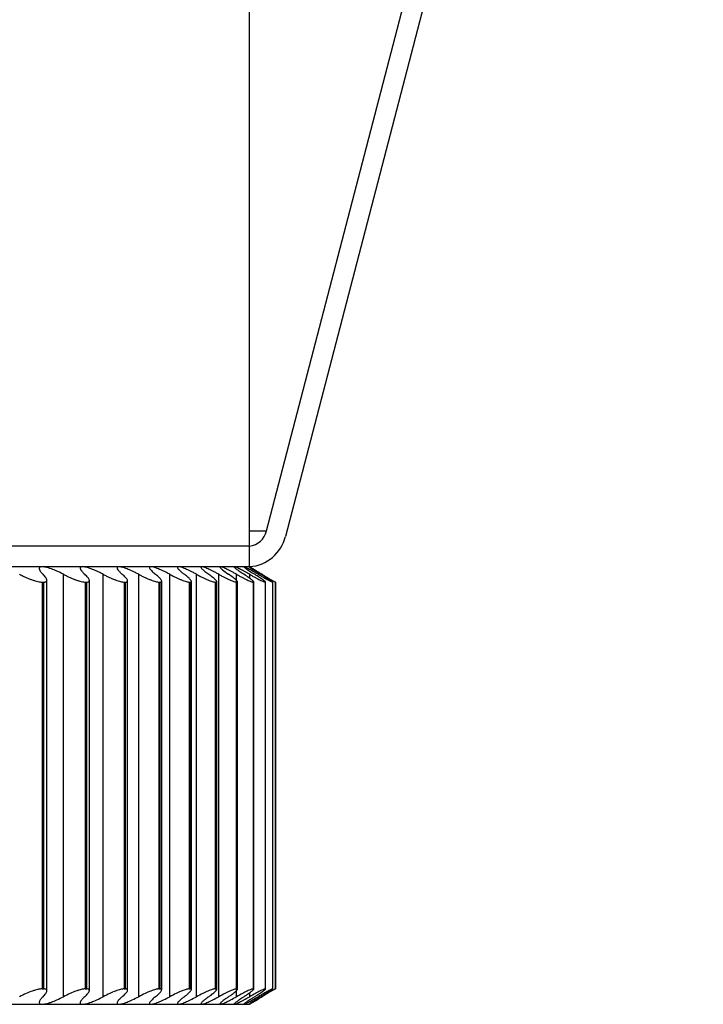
# Paper-space layout '_Izquierda' of a CAD drawing. Header units: millimetres. Extents: x -40 to 44.3, y -10.9 to 46.3.
# Tile 6 of 7: x 31 to 44.3, y -8.9 to 10.2. Entities that reach past the tile are written whole.
import ezdxf

# ---------------------------------------------------------------- set-up
doc = ezdxf.new("R2010")
doc.units = ezdxf.units.MM

psp = doc.layouts.new('_Izquierda')

# ---------------------------------------------------------------- linework, layer by layer
at = {"color": 7, "linetype": 'Continuous', "lineweight": 25}
for p, q in [((35.5, -0.4), (35.5, 45.5)), ((35.829, 0.294), (43.923, 31.388)), ((44.314, 31.373), (36.196, 0.189)), ((35.5, 0.294), (35.829, 0.294)), ((35.5, 0), (-2.641, 0)), ((35.5, -0.4), (-2.537, -0.4)), ((31.886, -8.752), (31.886, -0.548)), ((32.657, -8.752), (32.657, -0.548)), ((33.347, -8.752), (33.347, -0.548)), ((33.952, -8.752), (33.952, -0.548)), ((34.471, -8.752), (34.471, -0.548)), ((34.903, -8.752), (34.903, -0.548)), ((35.247, -0.685), (35.247, -0.548)), ((35.58, -0.448), (35.5, -0.4)), ((35.502, -0.625), (35.502, -0.548)), ((31.468, -0.7), (31.5, -0.7)), ((31.468, -0.7), (31.468, -8.6)), ((31.5, -8.6), (31.5, -0.7)), ((31.563, -8.638), (31.563, -0.662)), ((32.307, -0.7), (32.336, -0.7)), ((32.307, -0.7), (32.307, -8.6)), ((32.336, -8.6), (32.336, -0.7)), ((32.387, -8.632), (32.387, -0.668)), ((33.064, -0.7), (33.09, -0.7)), ((33.064, -0.7), (33.064, -8.6)), ((33.09, -8.6), (33.09, -0.7)), ((33.131, -8.626), (33.131, -0.674)), ((33.738, -0.7), (33.761, -0.7)), ((33.738, -0.7), (33.738, -8.6)), ((33.761, -8.6), (33.761, -0.7)), ((33.792, -8.62), (33.792, -0.68)), ((34.326, -0.7), (34.346, -0.7)), ((34.326, -0.7), (34.326, -8.6)), ((34.346, -8.6), (34.346, -0.7)), ((34.369, -8.615), (34.369, -0.685)), ((34.828, -0.7), (34.845, -0.7)), ((34.828, -0.7), (34.828, -8.6)), ((34.845, -8.6), (34.845, -0.7)), ((34.861, -8.611), (34.861, -0.69)), ((35.242, -0.7), (35.255, -0.7)), ((35.242, -0.7), (35.242, -8.6)), ((35.255, -8.6), (35.255, -0.7)), ((35.266, -8.608), (35.266, -0.692)), ((35.567, -0.7), (35.577, -0.7)), ((35.567, -0.7), (35.567, -8.6)), ((35.577, -8.6), (35.577, -0.7)), ((35.583, -8.606), (35.583, -0.694)), ((35.802, -0.7), (35.808, -0.7)), ((35.802, -0.7), (35.802, -8.6)), ((35.808, -8.6), (35.808, -0.7)), ((35.811, -8.604), (35.811, -0.696)), ((35.946, -0.7), (35.95, -0.7)), ((35.946, -0.7), (35.946, -8.6)), ((35.95, -8.602), (35.95, -0.698)), ((35.95, -8.6), (35.95, -0.7)), ((36, -0.7), (35.987, -0.692)), ((36.006, -0.703), (36, -0.7)), ((36, -0.7), (36, -0.7)), ((36, -0.7), (36, -8.6)), ((36, -8.6), (36, -0.7)), ((31.468, -8.6), (31.5, -8.6)), ((32.307, -8.6), (32.336, -8.6)), ((33.064, -8.6), (33.09, -8.6)), ((33.738, -8.6), (33.761, -8.6)), ((34.326, -8.6), (34.346, -8.6)), ((34.828, -8.6), (34.845, -8.6)), ((35.242, -8.6), (35.255, -8.6)), ((35.567, -8.6), (35.577, -8.6)), ((35.802, -8.6), (35.808, -8.6)), ((35.946, -8.6), (35.95, -8.6)), ((35.986, -8.608), (36, -8.6)), ((36, -8.6), (36.006, -8.597)), ((36, -8.6), (36, -8.6)), ((35.247, -8.752), (35.247, -8.615)), ((35.5, -8.9), (35.671, -8.797)), ((35.502, -8.752), (35.502, -8.675)), ((-35.5, -8.9), (35.5, -8.9))]:
    psp.add_line(p, q, dxfattribs=at)
for centre, radius, start, end in [((35.453, 0.385), 0.386, 276.9302, 346.398), ((35.447, 0.37), 0.771, 274.1845, 346.4347)]:
    psp.add_arc(centre, radius, start, end, dxfattribs=at)
for points, knots in [([(31.033, -0.548), (31.055, -0.559), (31.097, -0.581), (31.16, -0.61), (31.22, -0.635), (31.279, -0.657), (31.334, -0.676), (31.386, -0.689), (31.432, -0.698), (31.456, -0.699), (31.468, -0.7)], [0, 0, 0, 0, 0.129351, 0.254419, 0.37715, 0.499597, 0.624418, 0.748826, 0.875523, 1, 1, 1, 1]), ([(31.47, -0.4), (31.461, -0.4), (31.444, -0.401), (31.426, -0.408), (31.415, -0.419), (31.411, -0.439), (31.421, -0.472), (31.45, -0.507), (31.465, -0.525)], [0, 0, 0, 0, 0.121443, 0.244823, 0.370757, 0.499823, 0.736949, 1, 1, 1, 1]), ([(31.886, -0.548), (31.864, -0.537), (31.821, -0.515), (31.759, -0.487), (31.702, -0.462), (31.628, -0.434), (31.541, -0.406), (31.493, -0.402), (31.47, -0.4)], [0, 0, 0, 0, 0.136966, 0.265945, 0.387159, 0.500876, 0.756571, 1, 1, 1, 1]), ([(31.5, -0.7), (31.507, -0.7), (31.521, -0.699), (31.538, -0.695), (31.552, -0.688), (31.562, -0.676), (31.564, -0.652), (31.547, -0.611), (31.508, -0.57), (31.488, -0.548)], [0, 0, 0, 0, 0.0828538, 0.1659275, 0.2501447, 0.3742506, 0.4996374, 0.7451091, 1, 1, 1, 1]), ([(31.886, -0.548), (31.907, -0.559), (31.949, -0.581), (32.011, -0.61), (32.07, -0.635), (32.127, -0.657), (32.181, -0.676), (32.23, -0.689), (32.274, -0.698), (32.296, -0.699), (32.307, -0.7)], [0, 0, 0, 0, 0.129351, 0.254419, 0.37715, 0.499597, 0.624418, 0.748827, 0.875523, 1, 1, 1, 1]), ([(32.255, -0.4), (32.248, -0.4), (32.233, -0.401), (32.219, -0.407), (32.211, -0.417), (32.208, -0.435), (32.22, -0.465), (32.248, -0.496), (32.262, -0.513)], [0, 0, 0, 0, 0.121842, 0.245418, 0.371282, 0.499961, 0.738292, 1, 1, 1, 1]), ([(32.657, -0.548), (32.636, -0.537), (32.593, -0.515), (32.532, -0.487), (32.476, -0.462), (32.404, -0.434), (32.321, -0.406), (32.277, -0.402), (32.255, -0.4)], [0, 0, 0, 0, 0.136966, 0.265945, 0.387159, 0.500876, 0.756571, 1, 1, 1, 1]), ([(32.336, -0.7), (32.342, -0.7), (32.355, -0.699), (32.369, -0.695), (32.381, -0.688), (32.388, -0.676), (32.385, -0.652), (32.363, -0.611), (32.32, -0.57), (32.298, -0.548)], [0, 0, 0, 0, 0.082854, 0.165927, 0.250144, 0.37425, 0.499637, 0.745109, 1, 1, 1, 1]), ([(32.657, -0.548), (32.679, -0.559), (32.72, -0.581), (32.781, -0.61), (32.84, -0.635), (32.895, -0.657), (32.947, -0.676), (32.993, -0.689), (33.034, -0.698), (33.054, -0.699), (33.064, -0.7)], [0, 0, 0, 0, 0.129351, 0.25442, 0.37715, 0.499598, 0.624418, 0.748827, 0.875523, 1, 1, 1, 1]), ([(32.96, -0.4), (32.954, -0.4), (32.941, -0.401), (32.93, -0.406), (32.924, -0.415), (32.924, -0.431), (32.936, -0.458), (32.963, -0.486), (32.976, -0.501)], [0, 0, 0, 0, 0.122247, 0.246035, 0.371863, 0.500206, 0.739618, 1, 1, 1, 1]), ([(33.347, -0.548), (33.325, -0.537), (33.283, -0.515), (33.223, -0.487), (33.168, -0.462), (33.099, -0.434), (33.019, -0.406), (32.979, -0.402), (32.96, -0.4)], [0, 0, 0, 0, 0.1369664, 0.265945, 0.3871587, 0.5008761, 0.7565711, 1, 1, 1, 1]), ([(33.09, -0.7), (33.096, -0.7), (33.107, -0.699), (33.119, -0.695), (33.128, -0.688), (33.132, -0.676), (33.125, -0.652), (33.097, -0.611), (33.051, -0.57), (33.027, -0.548)], [0, 0, 0, 0, 0.082853, 0.165927, 0.250144, 0.37425, 0.499637, 0.745109, 1, 1, 1, 1]), ([(33.347, -0.548), (33.368, -0.559), (33.409, -0.581), (33.469, -0.61), (33.526, -0.635), (33.58, -0.657), (33.629, -0.676), (33.673, -0.689), (33.711, -0.698), (33.729, -0.699), (33.738, -0.7)], [0, 0, 0, 0, 0.129351, 0.25442, 0.37715, 0.499598, 0.624418, 0.748827, 0.875523, 1, 1, 1, 1]), ([(33.581, -0.4), (33.575, -0.4), (33.562, -0.401), (33.554, -0.409), (33.553, -0.422), (33.561, -0.44), (33.578, -0.462), (33.596, -0.481), (33.606, -0.49)], [0, 0, 0, 0, 0.153735, 0.3115398, 0.4743005, 0.642825, 0.8178414, 1, 1, 1, 1]), ([(33.952, -0.548), (33.93, -0.537), (33.889, -0.515), (33.83, -0.487), (33.777, -0.462), (33.71, -0.434), (33.634, -0.406), (33.598, -0.402), (33.581, -0.4)], [0, 0, 0, 0, 0.1369664, 0.2659451, 0.3871588, 0.5008762, 0.7565711, 1, 1, 1, 1]), ([(33.761, -0.7), (33.766, -0.7), (33.776, -0.699), (33.785, -0.695), (33.792, -0.688), (33.793, -0.676), (33.781, -0.652), (33.748, -0.611), (33.698, -0.57), (33.673, -0.548)], [0, 0, 0, 0, 0.082853, 0.165926, 0.250143, 0.37425, 0.499637, 0.745109, 1, 1, 1, 1]), ([(33.952, -0.548), (33.972, -0.559), (34.013, -0.581), (34.072, -0.61), (34.127, -0.635), (34.179, -0.657), (34.226, -0.676), (34.268, -0.689), (34.303, -0.698), (34.319, -0.699), (34.326, -0.7)], [0, 0, 0, 0, 0.129351, 0.25442, 0.37715, 0.499598, 0.624418, 0.748827, 0.875523, 1, 1, 1, 1]), ([(34.117, -0.4), (34.112, -0.4), (34.102, -0.401), (34.097, -0.408), (34.098, -0.419), (34.107, -0.435), (34.123, -0.455), (34.141, -0.471), (34.15, -0.48)], [0, 0, 0, 0, 0.15525, 0.314068, 0.477251, 0.645532, 0.81958, 1, 1, 1, 1]), ([(34.471, -0.548), (34.45, -0.537), (34.409, -0.515), (34.351, -0.487), (34.3, -0.462), (34.235, -0.434), (34.164, -0.406), (34.132, -0.402), (34.117, -0.4)], [0, 0, 0, 0, 0.136966, 0.265945, 0.387159, 0.500876, 0.756571, 1, 1, 1, 1]), ([(34.15, -0.48), (34.161, -0.49), (34.185, -0.511), (34.217, -0.536), (34.233, -0.548)], [0, 0, 0, 0, 0.479075, 1, 1, 1, 1]), ([(34.346, -0.7), (34.35, -0.7), (34.359, -0.699), (34.366, -0.695), (34.37, -0.688), (34.368, -0.676), (34.352, -0.652), (34.313, -0.611), (34.26, -0.57), (34.233, -0.548)], [0, 0, 0, 0, 0.082853, 0.165926, 0.250143, 0.37425, 0.499637, 0.745109, 1, 1, 1, 1]), ([(34.471, -0.548), (34.491, -0.559), (34.532, -0.581), (34.589, -0.61), (34.643, -0.635), (34.693, -0.657), (34.737, -0.676), (34.776, -0.689), (34.808, -0.698), (34.821, -0.699), (34.828, -0.7)], [0, 0, 0, 0, 0.129351, 0.25442, 0.37715, 0.499598, 0.624418, 0.748827, 0.875523, 1, 1, 1, 1]), ([(34.567, -0.4), (34.563, -0.401), (34.554, -0.402), (34.553, -0.41), (34.56, -0.424), (34.577, -0.444), (34.596, -0.461), (34.606, -0.47)], [0, 0, 0, 0, 0.188362, 0.381398, 0.580304, 0.786175, 1, 1, 1, 1]), ([(34.903, -0.548), (34.882, -0.537), (34.842, -0.515), (34.786, -0.487), (34.736, -0.462), (34.674, -0.434), (34.608, -0.406), (34.58, -0.402), (34.567, -0.4)], [0, 0, 0, 0, 0.1369664, 0.2659451, 0.3871589, 0.5008763, 0.7565712, 1, 1, 1, 1]), ([(34.606, -0.47), (34.615, -0.477), (34.632, -0.492), (34.666, -0.519), (34.693, -0.538), (34.707, -0.548)], [0, 0, 0, 0, 0.3123561, 0.6455415, 1, 1, 1, 1]), ([(34.845, -0.7), (34.848, -0.7), (34.855, -0.699), (34.86, -0.695), (34.861, -0.688), (34.856, -0.676), (34.836, -0.652), (34.792, -0.611), (34.736, -0.57), (34.707, -0.548)], [0, 0, 0, 0, 0.082853, 0.165927, 0.250144, 0.37425, 0.499637, 0.745109, 1, 1, 1, 1]), ([(34.903, -0.548), (34.923, -0.559), (34.963, -0.581), (35.019, -0.61), (35.071, -0.635), (35.118, -0.657), (35.161, -0.676), (35.196, -0.689), (35.225, -0.698), (35.236, -0.699), (35.242, -0.7)], [0, 0, 0, 0, 0.129351, 0.25442, 0.37715, 0.499598, 0.624418, 0.748827, 0.875523, 1, 1, 1, 1]), ([(34.929, -0.4), (34.926, -0.4), (34.92, -0.401), (34.921, -0.409), (34.93, -0.421), (34.947, -0.438), (34.965, -0.453), (34.974, -0.46)], [0, 0, 0, 0, 0.189926, 0.383876, 0.582901, 0.787979, 1, 1, 1, 1]), ([(35.247, -0.548), (35.227, -0.537), (35.187, -0.515), (35.133, -0.487), (35.085, -0.462), (35.026, -0.434), (34.964, -0.406), (34.941, -0.402), (34.929, -0.4)], [0, 0, 0, 0, 0.136966, 0.265945, 0.387159, 0.500876, 0.756571, 1, 1, 1, 1]), ([(35.255, -0.7), (35.258, -0.7), (35.263, -0.699), (35.266, -0.695), (35.265, -0.688), (35.256, -0.676), (35.232, -0.652), (35.183, -0.611), (35.124, -0.57), (35.093, -0.548)], [0, 0, 0, 0, 0.082854, 0.165927, 0.250144, 0.37425, 0.499637, 0.745109, 1, 1, 1, 1]), ([(35.204, -0.4), (35.202, -0.4), (35.198, -0.401), (35.201, -0.408), (35.211, -0.418), (35.227, -0.432), (35.244, -0.445), (35.252, -0.451)], [0, 0, 0, 0, 0.191389, 0.386199, 0.585344, 0.78968, 1, 1, 1, 1]), ([(35.502, -0.548), (35.482, -0.537), (35.443, -0.515), (35.391, -0.487), (35.345, -0.462), (35.289, -0.434), (35.232, -0.406), (35.213, -0.402), (35.204, -0.4)], [0, 0, 0, 0, 0.136966, 0.265945, 0.387159, 0.500876, 0.756571, 1, 1, 1, 1]), ([(35.247, -0.548), (35.267, -0.559), (35.306, -0.581), (35.36, -0.61), (35.41, -0.635), (35.455, -0.657), (35.495, -0.676), (35.528, -0.689), (35.553, -0.698), (35.562, -0.699), (35.567, -0.7)], [0, 0, 0, 0, 0.129351, 0.25442, 0.37715, 0.499598, 0.624418, 0.748827, 0.875523, 1, 1, 1, 1]), ([(35.252, -0.451), (35.26, -0.458), (35.277, -0.47), (35.309, -0.493), (35.347, -0.519), (35.376, -0.538), (35.391, -0.548)], [0, 0, 0, 0, 0.228738, 0.4714, 0.728378, 1, 1, 1, 1]), ([(35.389, -0.4), (35.388, -0.401), (35.387, -0.402), (35.395, -0.41), (35.412, -0.423), (35.431, -0.437), (35.44, -0.443)], [0, 0, 0, 0, 0.241349, 0.487486, 0.739908, 1, 1, 1, 1]), ([(35.667, -0.548), (35.648, -0.537), (35.61, -0.515), (35.559, -0.487), (35.515, -0.462), (35.463, -0.434), (35.41, -0.406), (35.396, -0.402), (35.389, -0.4)], [0, 0, 0, 0, 0.136966, 0.265945, 0.387159, 0.500876, 0.756571, 1, 1, 1, 1]), ([(35.577, -0.7), (35.579, -0.7), (35.583, -0.699), (35.583, -0.695), (35.579, -0.688), (35.567, -0.676), (35.539, -0.652), (35.485, -0.611), (35.423, -0.57), (35.391, -0.548)], [0, 0, 0, 0, 0.082854, 0.165927, 0.250145, 0.374251, 0.499637, 0.745109, 1, 1, 1, 1]), ([(35.485, -0.4), (35.485, -0.4), (35.486, -0.401), (35.496, -0.408), (35.512, -0.419), (35.529, -0.43), (35.537, -0.436)], [0, 0, 0, 0, 0.24284, 0.489628, 0.741621, 1, 1, 1, 1]), ([(35.742, -0.548), (35.723, -0.537), (35.687, -0.515), (35.638, -0.487), (35.596, -0.462), (35.548, -0.434), (35.5, -0.406), (35.49, -0.402), (35.485, -0.4)], [0, 0, 0, 0, 0.136966, 0.265945, 0.387159, 0.500876, 0.756571, 1, 1, 1, 1]), ([(35.502, -0.548), (35.521, -0.559), (35.559, -0.581), (35.612, -0.61), (35.66, -0.635), (35.703, -0.657), (35.74, -0.676), (35.769, -0.689), (35.791, -0.698), (35.798, -0.699), (35.802, -0.7)], [0, 0, 0, 0, 0.129351, 0.25442, 0.37715, 0.499598, 0.624418, 0.748827, 0.875523, 1, 1, 1, 1]), ([(35.537, -0.436), (35.548, -0.442), (35.569, -0.456), (35.61, -0.482), (35.659, -0.512), (35.698, -0.536), (35.718, -0.548)], [0, 0, 0, 0, 0.22576, 0.467248, 0.725143, 1, 1, 1, 1]), ([(35.808, -0.7), (35.81, -0.7), (35.812, -0.699), (35.81, -0.695), (35.803, -0.688), (35.789, -0.676), (35.756, -0.652), (35.697, -0.611), (35.632, -0.57), (35.599, -0.548)], [0, 0, 0, 0, 0.082854, 0.165928, 0.250145, 0.374251, 0.499638, 0.745109, 1, 1, 1, 1]), ([(35.667, -0.548), (35.686, -0.559), (35.723, -0.581), (35.774, -0.61), (35.82, -0.635), (35.86, -0.657), (35.894, -0.676), (35.92, -0.689), (35.939, -0.698), (35.944, -0.699), (35.946, -0.7)], [0, 0, 0, 0, 0.129351, 0.25442, 0.37715, 0.499598, 0.624418, 0.748827, 0.875523, 1, 1, 1, 1]), ([(35.95, -0.7), (35.95, -0.7), (35.951, -0.699), (35.946, -0.695), (35.937, -0.688), (35.92, -0.676), (35.883, -0.652), (35.819, -0.611), (35.752, -0.57), (35.718, -0.548)], [0, 0, 0, 0, 0.082854, 0.165928, 0.250145, 0.374251, 0.499638, 0.745109, 1, 1, 1, 1]), ([(35.742, -0.548), (35.761, -0.559), (35.797, -0.581), (35.846, -0.61), (35.889, -0.635), (35.926, -0.657), (35.958, -0.676), (35.981, -0.689), (35.996, -0.698), (35.999, -0.699), (36, -0.7)], [0, 0, 0, 0, 0.129351, 0.25442, 0.37715, 0.499598, 0.624418, 0.748827, 0.875523, 1, 1, 1, 1]), ([(31.468, -8.6), (31.461, -8.6), (31.445, -8.601), (31.417, -8.605), (31.381, -8.612), (31.335, -8.624), (31.261, -8.648), (31.159, -8.689), (31.076, -8.73), (31.033, -8.752)], [0, 0, 0, 0, 0.082854, 0.165928, 0.250145, 0.374251, 0.499638, 0.745109, 1, 1, 1, 1]), ([(31.488, -8.752), (31.498, -8.741), (31.519, -8.719), (31.542, -8.69), (31.557, -8.665), (31.564, -8.643), (31.562, -8.624), (31.551, -8.611), (31.531, -8.602), (31.51, -8.601), (31.5, -8.6)], [0, 0, 0, 0, 0.129351, 0.25442, 0.37715, 0.499598, 0.624418, 0.748827, 0.875523, 1, 1, 1, 1]), ([(32.307, -8.6), (32.3, -8.6), (32.286, -8.601), (32.26, -8.605), (32.226, -8.612), (32.182, -8.624), (32.11, -8.648), (32.011, -8.689), (31.928, -8.73), (31.886, -8.752)], [0, 0, 0, 0, 0.082854, 0.165927, 0.250144, 0.37425, 0.499637, 0.745109, 1, 1, 1, 1]), ([(32.298, -8.752), (32.31, -8.741), (32.333, -8.719), (32.358, -8.69), (32.376, -8.665), (32.386, -8.643), (32.388, -8.624), (32.38, -8.611), (32.364, -8.602), (32.345, -8.601), (32.336, -8.6)], [0, 0, 0, 0, 0.129351, 0.25442, 0.37715, 0.499598, 0.624418, 0.748827, 0.875523, 1, 1, 1, 1]), ([(33.064, -8.6), (33.058, -8.6), (33.045, -8.601), (33.021, -8.605), (32.989, -8.612), (32.947, -8.624), (32.879, -8.648), (32.781, -8.689), (32.699, -8.73), (32.657, -8.752)], [0, 0, 0, 0, 0.082853, 0.165927, 0.250144, 0.37425, 0.499637, 0.745109, 1, 1, 1, 1]), ([(33.027, -8.752), (33.04, -8.741), (33.064, -8.719), (33.093, -8.69), (33.114, -8.665), (33.127, -8.643), (33.132, -8.624), (33.128, -8.611), (33.115, -8.602), (33.098, -8.601), (33.09, -8.6)], [0, 0, 0, 0, 0.129351, 0.25442, 0.37715, 0.499598, 0.624418, 0.748827, 0.875523, 1, 1, 1, 1]), ([(33.738, -8.6), (33.732, -8.6), (33.721, -8.601), (33.699, -8.605), (33.669, -8.612), (33.63, -8.624), (33.564, -8.648), (33.469, -8.689), (33.388, -8.73), (33.347, -8.752)], [0, 0, 0, 0, 0.082853, 0.165926, 0.250143, 0.37425, 0.499637, 0.745109, 1, 1, 1, 1]), ([(33.673, -8.752), (33.686, -8.741), (33.712, -8.719), (33.743, -8.69), (33.767, -8.665), (33.784, -8.643), (33.792, -8.624), (33.792, -8.611), (33.782, -8.602), (33.768, -8.601), (33.761, -8.6)], [0, 0, 0, 0, 0.129351, 0.25442, 0.37715, 0.499598, 0.624418, 0.748827, 0.875523, 1, 1, 1, 1]), ([(34.326, -8.6), (34.321, -8.6), (34.311, -8.601), (34.291, -8.605), (34.264, -8.612), (34.227, -8.624), (34.164, -8.648), (34.073, -8.689), (33.993, -8.73), (33.952, -8.752)], [0, 0, 0, 0, 0.0828531, 0.1659264, 0.2501432, 0.3742499, 0.4996372, 0.745109, 1, 1, 1, 1]), ([(34.233, -8.752), (34.247, -8.741), (34.275, -8.719), (34.309, -8.69), (34.336, -8.665), (34.356, -8.643), (34.368, -8.624), (34.37, -8.611), (34.364, -8.602), (34.352, -8.601), (34.346, -8.6)], [0, 0, 0, 0, 0.129351, 0.25442, 0.37715, 0.499598, 0.624418, 0.748827, 0.875523, 1, 1, 1, 1]), ([(34.828, -8.6), (34.824, -8.6), (34.815, -8.601), (34.797, -8.605), (34.772, -8.612), (34.738, -8.624), (34.678, -8.648), (34.59, -8.689), (34.511, -8.73), (34.471, -8.752)], [0, 0, 0, 0, 0.082853, 0.165927, 0.250144, 0.37425, 0.499637, 0.745109, 1, 1, 1, 1]), ([(34.707, -8.752), (34.722, -8.741), (34.751, -8.719), (34.788, -8.69), (34.818, -8.665), (34.841, -8.643), (34.856, -8.624), (34.862, -8.611), (34.859, -8.602), (34.85, -8.601), (34.845, -8.6)], [0, 0, 0, 0, 0.129351, 0.25442, 0.37715, 0.499598, 0.624418, 0.748827, 0.875523, 1, 1, 1, 1]), ([(35.242, -8.6), (35.238, -8.6), (35.231, -8.601), (35.215, -8.605), (35.193, -8.612), (35.161, -8.624), (35.105, -8.648), (35.02, -8.689), (34.943, -8.73), (34.903, -8.752)], [0, 0, 0, 0, 0.082854, 0.165927, 0.250144, 0.37425, 0.499637, 0.745109, 1, 1, 1, 1]), ([(35.093, -8.752), (35.109, -8.741), (35.14, -8.719), (35.179, -8.69), (35.212, -8.665), (35.238, -8.643), (35.256, -8.624), (35.265, -8.611), (35.267, -8.602), (35.259, -8.601), (35.255, -8.6)], [0, 0, 0, 0, 0.129351, 0.254419, 0.37715, 0.499597, 0.624418, 0.748827, 0.875523, 1, 1, 1, 1]), ([(35.567, -8.6), (35.564, -8.6), (35.558, -8.601), (35.545, -8.605), (35.524, -8.612), (35.495, -8.624), (35.443, -8.648), (35.362, -8.689), (35.286, -8.73), (35.247, -8.752)], [0, 0, 0, 0, 0.082854, 0.165927, 0.250145, 0.374251, 0.499637, 0.745109, 1, 1, 1, 1]), ([(35.391, -8.752), (35.407, -8.741), (35.44, -8.719), (35.481, -8.69), (35.517, -8.665), (35.546, -8.643), (35.567, -8.624), (35.58, -8.611), (35.585, -8.602), (35.579, -8.601), (35.577, -8.6)], [0, 0, 0, 0, 0.129351, 0.254419, 0.37715, 0.499597, 0.624418, 0.748826, 0.875523, 1, 1, 1, 1]), ([(35.802, -8.6), (35.8, -8.6), (35.796, -8.601), (35.784, -8.605), (35.766, -8.612), (35.74, -8.624), (35.691, -8.648), (35.614, -8.689), (35.54, -8.73), (35.502, -8.752)], [0, 0, 0, 0, 0.082854, 0.165928, 0.250145, 0.374251, 0.499637, 0.745109, 1, 1, 1, 1]), ([(35.599, -8.752), (35.616, -8.741), (35.65, -8.719), (35.694, -8.69), (35.732, -8.665), (35.764, -8.643), (35.788, -8.624), (35.805, -8.611), (35.813, -8.602), (35.81, -8.601), (35.808, -8.6)], [0, 0, 0, 0, 0.129351, 0.254419, 0.377149, 0.499597, 0.624418, 0.748826, 0.875523, 1, 1, 1, 1]), ([(35.946, -8.6), (35.945, -8.6), (35.942, -8.601), (35.933, -8.605), (35.918, -8.612), (35.894, -8.624), (35.849, -8.648), (35.776, -8.689), (35.704, -8.73), (35.667, -8.752)], [0, 0, 0, 0, 0.082854, 0.165928, 0.250145, 0.374251, 0.499637, 0.745109, 1, 1, 1, 1]), ([(35.718, -8.752), (35.735, -8.741), (35.77, -8.719), (35.816, -8.69), (35.857, -8.665), (35.891, -8.643), (35.919, -8.624), (35.939, -8.611), (35.95, -8.602), (35.95, -8.601), (35.95, -8.6)], [0, 0, 0, 0, 0.129351, 0.254419, 0.377149, 0.499597, 0.624418, 0.748826, 0.875523, 1, 1, 1, 1]), ([(36, -8.6), (35.999, -8.6), (35.998, -8.601), (35.991, -8.605), (35.979, -8.612), (35.958, -8.624), (35.917, -8.648), (35.848, -8.689), (35.778, -8.73), (35.742, -8.752)], [0, 0, 0, 0, 0.082854, 0.165928, 0.250145, 0.374251, 0.499637, 0.745109, 1, 1, 1, 1]), ([(31.465, -8.775), (31.457, -8.784), (31.441, -8.803), (31.425, -8.827), (31.415, -8.848), (31.411, -8.872), (31.421, -8.895), (31.454, -8.898), (31.47, -8.9)], [0, 0, 0, 0, 0.134851, 0.263008, 0.384699, 0.500189, 0.755191, 1, 1, 1, 1]), ([(31.47, -8.9), (31.481, -8.899), (31.503, -8.898), (31.545, -8.89), (31.594, -8.877), (31.664, -8.853), (31.762, -8.813), (31.843, -8.773), (31.886, -8.752)], [0, 0, 0, 0, 0.120692, 0.24373, 0.369847, 0.499725, 0.734336, 1, 1, 1, 1]), ([(32.262, -8.787), (32.254, -8.796), (32.239, -8.813), (32.223, -8.835), (32.213, -8.853), (32.208, -8.875), (32.214, -8.895), (32.242, -8.898), (32.255, -8.9)], [0, 0, 0, 0, 0.133841, 0.261627, 0.383586, 0.499977, 0.754556, 1, 1, 1, 1]), ([(32.255, -8.9), (32.265, -8.899), (32.285, -8.898), (32.325, -8.89), (32.372, -8.877), (32.439, -8.853), (32.535, -8.813), (32.615, -8.773), (32.657, -8.752)], [0, 0, 0, 0, 0.120692, 0.24373, 0.369847, 0.499725, 0.734336, 1, 1, 1, 1]), ([(32.96, -8.9), (32.969, -8.899), (32.987, -8.898), (33.023, -8.89), (33.068, -8.877), (33.132, -8.853), (33.225, -8.813), (33.305, -8.773), (33.347, -8.752)], [0, 0, 0, 0, 0.1206917, 0.2437299, 0.3698473, 0.4997245, 0.7343356, 1, 1, 1, 1]), ([(33.581, -8.9), (33.589, -8.899), (33.604, -8.898), (33.639, -8.89), (33.68, -8.877), (33.742, -8.853), (33.832, -8.813), (33.91, -8.773), (33.952, -8.752)], [0, 0, 0, 0, 0.120692, 0.24373, 0.369847, 0.499724, 0.734336, 1, 1, 1, 1]), ([(33.673, -8.752), (33.66, -8.762), (33.635, -8.783), (33.615, -8.801), (33.606, -8.81)], [0, 0, 0, 0, 0.517959, 1, 1, 1, 1]), ([(34.117, -8.9), (34.124, -8.899), (34.137, -8.898), (34.169, -8.89), (34.207, -8.877), (34.266, -8.853), (34.353, -8.813), (34.43, -8.773), (34.471, -8.752)], [0, 0, 0, 0, 0.120692, 0.24373, 0.369847, 0.499724, 0.734336, 1, 1, 1, 1]), ([(34.233, -8.752), (34.217, -8.764), (34.185, -8.789), (34.161, -8.81), (34.15, -8.82)], [0, 0, 0, 0, 0.520925, 1, 1, 1, 1]), ([(34.567, -8.9), (34.573, -8.899), (34.584, -8.898), (34.612, -8.89), (34.648, -8.877), (34.704, -8.853), (34.787, -8.813), (34.863, -8.773), (34.903, -8.752)], [0, 0, 0, 0, 0.120692, 0.24373, 0.369847, 0.499724, 0.734336, 1, 1, 1, 1]), ([(34.707, -8.752), (34.687, -8.767), (34.648, -8.795), (34.619, -8.819), (34.606, -8.83)], [0, 0, 0, 0, 0.523679, 1, 1, 1, 1]), ([(34.929, -8.9), (34.934, -8.899), (34.944, -8.898), (34.969, -8.89), (35.002, -8.877), (35.054, -8.853), (35.133, -8.813), (35.208, -8.773), (35.247, -8.752)], [0, 0, 0, 0, 0.120692, 0.24373, 0.369847, 0.499724, 0.734336, 1, 1, 1, 1]), ([(35.093, -8.752), (35.077, -8.763), (35.045, -8.786), (35.004, -8.815), (34.984, -8.832), (34.974, -8.84)], [0, 0, 0, 0, 0.356758, 0.689882, 1, 1, 1, 1]), ([(35.204, -8.9), (35.207, -8.899), (35.215, -8.898), (35.237, -8.89), (35.267, -8.877), (35.315, -8.853), (35.391, -8.813), (35.464, -8.773), (35.502, -8.752)], [0, 0, 0, 0, 0.120692, 0.24373, 0.369847, 0.499724, 0.734336, 1, 1, 1, 1]), ([(35.391, -8.752), (35.376, -8.762), (35.347, -8.781), (35.309, -8.807), (35.277, -8.83), (35.26, -8.842), (35.252, -8.849)], [0, 0, 0, 0, 0.2716223, 0.5285997, 0.7712617, 1, 1, 1, 1]), ([(35.389, -8.9), (35.392, -8.899), (35.397, -8.898), (35.416, -8.89), (35.443, -8.877), (35.487, -8.853), (35.559, -8.813), (35.63, -8.773), (35.667, -8.752)], [0, 0, 0, 0, 0.120692, 0.24373, 0.369847, 0.499724, 0.734336, 1, 1, 1, 1]), ([(35.599, -8.752), (35.582, -8.763), (35.548, -8.784), (35.505, -8.813), (35.468, -8.837), (35.449, -8.85), (35.44, -8.857)], [0, 0, 0, 0, 0.273304, 0.530769, 0.772827, 1, 1, 1, 1]), ([(35.485, -8.9), (35.487, -8.899), (35.49, -8.898), (35.505, -8.89), (35.529, -8.877), (35.57, -8.853), (35.638, -8.813), (35.706, -8.773), (35.742, -8.752)], [0, 0, 0, 0, 0.1206916, 0.2437298, 0.3698472, 0.4997243, 0.7343355, 1, 1, 1, 1]), ([(35.718, -8.752), (35.698, -8.764), (35.659, -8.788), (35.61, -8.818), (35.569, -8.844), (35.548, -8.858), (35.537, -8.864)], [0, 0, 0, 0, 0.274857, 0.532752, 0.77424, 1, 1, 1, 1]), ([(32.976, -8.799), (32.967, -8.809), (32.948, -8.829), (32.931, -8.853), (32.922, -8.877), (32.926, -8.896), (32.948, -8.899), (32.96, -8.9)], [0, 0, 0, 0, 0.1759574, 0.3423553, 0.4997564, 0.7539426, 1, 1, 1, 1]), ([(33.606, -8.81), (33.596, -8.819), (33.578, -8.838), (33.561, -8.86), (33.553, -8.878), (33.554, -8.891), (33.562, -8.899), (33.575, -8.9), (33.581, -8.9)], [0, 0, 0, 0, 0.182159, 0.357175, 0.5257, 0.68846, 0.846265, 1, 1, 1, 1]), ([(34.15, -8.82), (34.141, -8.829), (34.123, -8.845), (34.107, -8.865), (34.098, -8.881), (34.097, -8.892), (34.102, -8.899), (34.112, -8.9), (34.117, -8.9)], [0, 0, 0, 0, 0.18042, 0.354468, 0.522749, 0.685932, 0.84475, 1, 1, 1, 1]), ([(34.606, -8.83), (34.598, -8.838), (34.581, -8.852), (34.565, -8.869), (34.555, -8.883), (34.553, -8.893), (34.556, -8.899), (34.563, -8.9), (34.567, -8.9)], [0, 0, 0, 0, 0.178762, 0.351893, 0.51995, 0.683539, 0.84332, 1, 1, 1, 1]), ([(34.974, -8.84), (34.965, -8.847), (34.947, -8.862), (34.93, -8.879), (34.921, -8.891), (34.92, -8.899), (34.926, -8.9), (34.929, -8.9)], [0, 0, 0, 0, 0.212021, 0.417099, 0.616124, 0.810074, 1, 1, 1, 1]), ([(35.252, -8.849), (35.244, -8.855), (35.227, -8.868), (35.211, -8.882), (35.201, -8.892), (35.198, -8.899), (35.202, -8.9), (35.204, -8.9)], [0, 0, 0, 0, 0.21032, 0.414656, 0.613801, 0.808611, 1, 1, 1, 1]), ([(35.44, -8.857), (35.431, -8.863), (35.412, -8.877), (35.395, -8.89), (35.387, -8.898), (35.388, -8.899), (35.389, -8.9)], [0, 0, 0, 0, 0.260092, 0.512514, 0.758651, 1, 1, 1, 1]), ([(35.537, -8.864), (35.529, -8.87), (35.512, -8.881), (35.496, -8.892), (35.486, -8.899), (35.485, -8.9), (35.485, -8.9)], [0, 0, 0, 0, 0.258379, 0.510372, 0.75716, 1, 1, 1, 1])]:
    psp.add_open_spline(points, degree=3, knots=knots, dxfattribs=at)
for points in [[(31.465, -0.525), (31.472, -0.533), (31.48, -0.54), (31.488, -0.548)], [(32.262, -0.513), (32.273, -0.524), (32.285, -0.536), (32.298, -0.548)], [(32.976, -0.501), (32.991, -0.516), (33.008, -0.532), (33.027, -0.548)], [(33.606, -0.49), (33.624, -0.508), (33.647, -0.528), (33.673, -0.548)], [(34.974, -0.46), (35.004, -0.485), (35.045, -0.515), (35.093, -0.548)], [(35.44, -0.443), (35.478, -0.47), (35.534, -0.507), (35.599, -0.548)], [(31.488, -8.752), (31.48, -8.76), (31.472, -8.767), (31.465, -8.775)], [(32.298, -8.752), (32.285, -8.764), (32.273, -8.776), (32.262, -8.787)], [(33.027, -8.752), (33.008, -8.768), (32.991, -8.784), (32.976, -8.799)]]:
    psp.add_open_spline(points, degree=3, dxfattribs=at)

doc.saveas('drawing.dxf')
